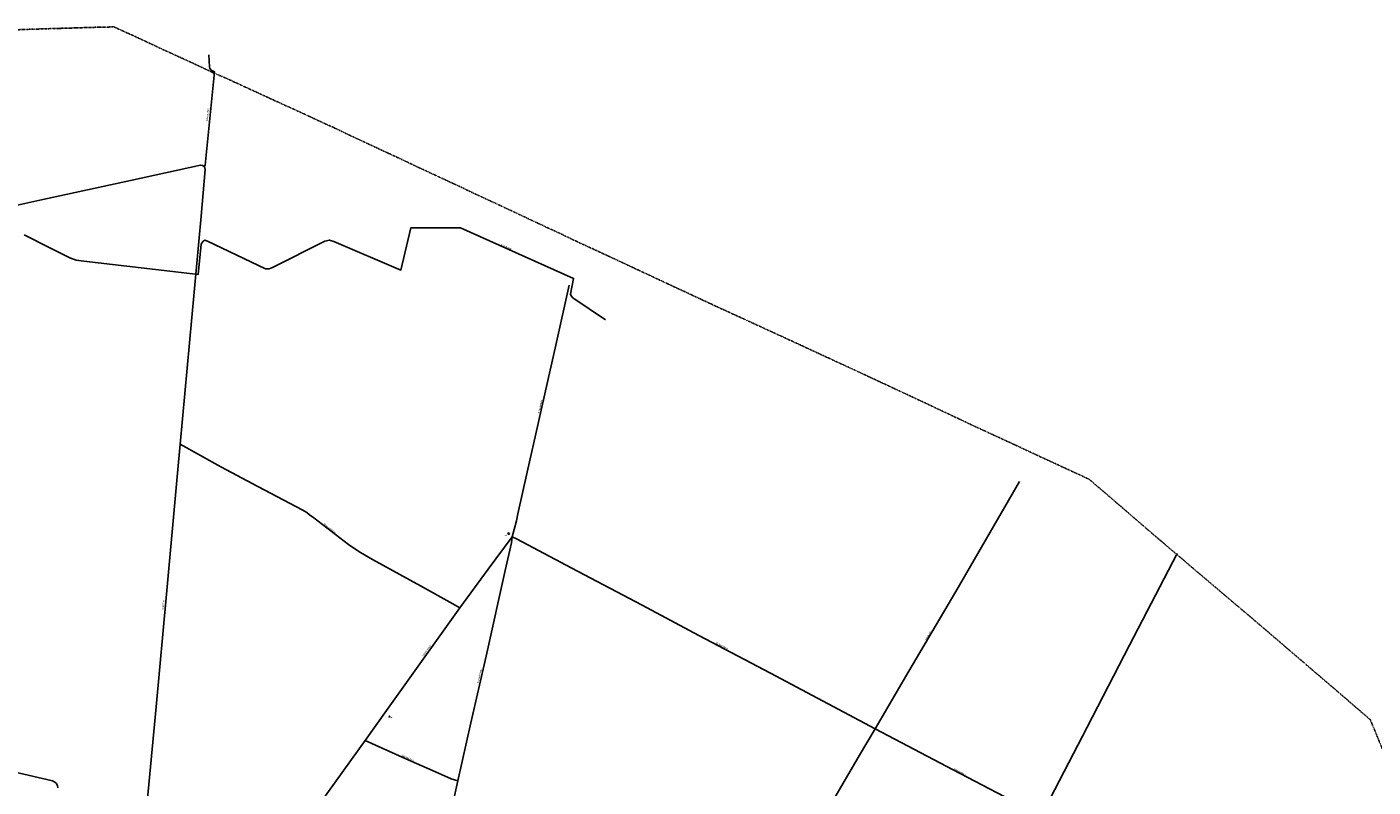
# Model space of a CAD drawing. Extents: x 240000 to 254380, y 435016 to 451025.
# Tile 32 of 35: x 245798 to 249510, y 448929 to 451025. Entities that reach past the tile are written whole.
import ezdxf
from ezdxf.enums import TextEntityAlignment as Align

# ---------------------------------------------------------------- set-up
doc = ezdxf.new("R2010")
doc.units = 0
doc.header["$MEASUREMENT"] = 0
doc.linetypes.add('DIVIDE', pattern=[1.25, 0.5, -0.25, 0, -0.25, 0, -0.25])
for name, color, linetype in [('BOU-G01TRF', 254, 'Continuous'), ('GRE-K01LG', 254, 'DIVIDE'), ('LIJ-H01ASWG', 251, 'Continuous'), ('LIJ-H02ASWE', 250, 'Continuous'), ('SEM-G01TRF', 254, 'Continuous'), ('SEM-H03ST', 250, 'Continuous'), ('SEM-H03WA', 254, 'Continuous')]:
    doc.layers.add(name, color=color, linetype=linetype)

msp = doc.modelspace()

# ---------------------------------------------------------------- linework, layer by layer
at = {"layer": 'BOU-G01TRF'}
for points in [[(247124.7, 449627.2), (247126.5, 449629.7), (247128.8, 449628), (247126.9, 449625.5)], [(246796.6, 449122.7), (246797.7, 449124.4), (246798.9, 449123.5), (246797.9, 449121.9)]]:
    msp.add_lwpolyline(points, close=True, dxfattribs=at)
at = {"layer": 'GRE-K01LG'}
for points in [[(245360.4, 451004.2), (245392.9, 451005.2), (245402.3, 451006.3), (245443.7, 451007.3), (245471.2, 451008.4), (245506.8, 451009.2), (245549.3, 451010.3), (245597.6, 451012.2), (245641.3, 451013.5), (245686.8, 451014.9), (245742.3, 451016.4), (245799.9, 451018.5), (245856, 451020.3), (245891.3, 451021.3), (245909.2, 451021.8), (245909.4, 451021.9), (245930.8, 451022.5), (245991.1, 451024.3), (246000, 451024.5)], [(246000, 451024.5), (246038, 451025.3), (246049, 451020.5), (246084.9, 451004.2), (246094, 451000)], [(246094, 451000), (246125.7, 450985.4)], [(246125.7, 450985.4), (246164.6, 450967), (246202.6, 450949.7), (246238.6, 450933.2), (246252.9, 450926.7), (246309.6, 450900), (246310, 450899.8)], [(246310, 450899.8), (246320.4, 450895.2)], [(246673.6, 450733.4), (246668.3, 450736.2), (246645.2, 450747.2), (246611.7, 450762.4), (246576.3, 450778.9), (246528.3, 450800.9), (246466.8, 450828.9), (246405.6, 450857.1), (246344.4, 450885.2), (246320.4, 450895.2)], [(246673.6, 450733.4), (246684.1, 450728.5)], [(246684.1, 450728.5), (246685.9, 450727.7), (246688.7, 450726.4)], [(246688.7, 450726.4), (246694.7, 450723.6), (246735.1, 450704.8), (246780, 450683.8), (246823.1, 450663.9), (246876.2, 450638.7), (246919, 450618.8), (246955.8, 450601.7), (246992.8, 450584.5), (247011.7, 450575.3)], [(247011.7, 450575.3), (247014.5, 450573.9), (247018.3, 450572.2)], [(247018.3, 450572.2), (247057.3, 450554.1), (247101.4, 450533.6), (247149.3, 450511.1), (247167.1, 450502.8), (247193.5, 450490.4), (247228.7, 450473.8), (247262.6, 450458.3), (247303.8, 450438.5), (247314.8, 450433.3)], [(247314.8, 450433.3), (247316.2, 450432.7), (247324, 450428.9)], [(247680.1, 450263.3), (247631, 450286.2), (247562.1, 450318.3), (247484.7, 450354.3), (247415, 450387), (247364.7, 450410.4), (247338.1, 450422.6), (247324, 450428.9)], [(248000, 450116), (247998.9, 450116.5), (247923.5, 450151.5), (247860.3, 450180.5), (247783.2, 450215.9), (247766, 450223.8), (247698.4, 450254.7), (247680.1, 450263.3)], [(248040.4, 450097.4), (248000, 450116)], [(248172.4, 450036), (248146.1, 450048.2), (248070.8, 450083.4), (248040.4, 450097.4)], [(248186.9, 450029.2), (248172.4, 450036)], [(248249.5, 450000), (248233.4, 450007.5), (248186.9, 450029.2)], [(248571.3, 449849.7), (248519.6, 449873.9), (248412.7, 449923.2), (248370.6, 449943), (248311.9, 449970.7), (248284, 449984), (248249.5, 450000)], [(248584.4, 449843.6), (248571.3, 449849.7)], [(248584.4, 449843.6), (248727.2, 449777.7), (248822.3, 449696), (248829.3, 449690)], [(248829.3, 449690), (248915.5, 449615.6), (248927.3, 449605.7), (248965.8, 449572.9)], [(248965.8, 449572.9), (248972.5, 449567.3)], [(248972.5, 449567.3), (249067.1, 449486.7), (249158.7, 449409.2), (249254.2, 449327.6), (249346.6, 449248.3), (249426, 449180.3), (249502.5, 449114.1), (249549.6, 449000)]]:
    msp.add_lwpolyline(points, dxfattribs=at)
at = {"layer": 'LIJ-H01ASWG'}
msp.add_lwpolyline([(245791.2, 450451.7), (245861.7, 450415.8), (245916.7, 450388.6), (245934.1, 450381.8), (245955.1, 450379.3), (246192.6, 450351.5), (246270.6, 450342.8), (246278.6, 450425.7), (246283, 450433.2), (246289.1, 450436.9), (246296.6, 450434.4), (246456.2, 450358.3), (246466.1, 450357.7), (246475.3, 450362), (246620.1, 450434.4), (246632.5, 450437.5), (246644.2, 450433.8), (246829.8, 450354.6), (246857, 450471.5), (246993.7, 450471.5), (247305.5, 450331.7), (247296.9, 450288.4), (247298.7, 450283.5), (247303.7, 450278.5), (247393.4, 450217.3)], dxfattribs=at)
at = {"layer": 'LIJ-H02ASWE'}
for points in [[(246287.2, 450640.5), (246289.5, 450644.2), (246315.6, 450901.5), (246306.7, 450905.8), (246303, 450910.3), (246301.6, 450915.5), (246300.3, 450948.5)], [(244516.3, 449896.9), (244524.8, 449901.5), (244634.5, 450005.7), (244802.3, 450166.2), (244989.7, 450345.3), (244998, 450353.2), (245004.1, 450359), (245010.1, 450362.8), (245016.4, 450366.6), (245023.4, 450369.7), (245040.2, 450374), (245176.7, 450403.4), (245383.6, 450449.1), (245568.7, 450489), (245834.1, 450547.1), (246083.6, 450601.5), (246276.9, 450644.1), (246282.7, 450643), (246287.2, 450640.5), (246289, 450636.9), (246290.1, 450631.8)], [(246008, 447630.3), (246013.7, 447636.3), (246016.3, 447647.1), (246017.8, 447669.3), (246024.5, 447751.8), (246036.2, 447874.1), (246049.3, 448007.3), (246059.1, 448119.1), (246064.3, 448173.9), (246088, 448416.7), (246113.8, 448706.3), (246116.8, 448737.8), (246128.5, 448867.7), (246154.4, 449149.8), (246183.6, 449460.5), (246214, 449794.8), (246220.8, 449874.7), (246278.6, 450503.1), (246290.1, 450631.8)], [(246972.6, 448883.8), (246986.5, 448946.2), (247022.4, 449105.8), (247064.5, 449289.9), (247117.2, 449526.3), (247134.2, 449602.4), (247136.1, 449619.1), (247142.1, 449639.4), (247148.1, 449663.4), (247151.6, 449682.4), (247177.9, 449797.3), (247207.8, 449931.6), (247234.3, 450050.4), (247256.3, 450147.9), (247293.2, 450312.6)], [(246220.8, 449874.7), (246333, 449812.2), (246434.9, 449757.7), (246559.4, 449692.1), (246569.9, 449685.6), (246577.7, 449680), (246589.8, 449671.3), (246685.4, 449597.6), (246702.5, 449585.6), (246718, 449575.3), (246751.1, 449556.8), (246883.6, 449483.7), (246972.8, 449434.1), (246992.2, 449423.3)], [(247913, 448705.6), (248094.3, 449016.6), (248137, 449089.8), (248229.7, 449248.6), (248359.4, 449467.9), (248535.4, 449771.4)], [(246507.6, 448746.8), (246731.4, 449057.4), (246789.9, 449139.5), (246992.2, 449423.3), (247070, 449529.7), (247136.1, 449619.1)], [(247136.1, 449619.1), (247148.4, 449613.5), (247316.9, 449523.9), (247494.9, 449430), (247651.2, 449347.1), (247848.9, 449242.6), (248137, 449089.8), (248352.5, 448976.6), (248595.2, 448849.5), (248859.5, 448710.1), (248919.6, 448678.2), (249129.1, 448566.9), (249260.2, 448498.3), (249279.9, 448488), (249296.5, 448478.1), (249306.3, 448471), (249314.9, 448464.8), (249328.4, 448452.9), (249482.3, 448326.2), (249615.3, 448217.3)], [(248595.2, 448849.5), (248721.6, 449094.1), (248838.7, 449319.7), (248969.9, 449573.2)], [(246731.4, 449057.4), (246842.9, 449006.3), (246916.7, 448974.4), (246968.4, 448951.9), (246986.5, 448946.2)], [(245762.1, 448970.8), (245868.6, 448946), (245875.6, 448942.7), (245880.1, 448938.2), (245882.6, 448932.6), (245883.9, 448926.5)]]:
    msp.add_lwpolyline(points, dxfattribs=at)

# ---------------------------------------------------------------- texts
at = {"layer": 'SEM-G01TRF'}
for p in [(247115.3, 449622.5), (246800, 449120.5)]:
    msp.add_text('trafo', height=2.5, dxfattribs=at).set_placement(p)
at = {"layer": 'SEM-H03ST', "width": 0.727273}
for s, rotation, p in [('(fietsverbinding)', 83.8472, (246297.1, 450782.3)), ('Wormskampweg', 77.3435, (247213.7, 449977.2)), ('Scheurvorenweg', 322.2727, (246633.2, 449642.3)), ('Beiijersdiek', 84.7356, (246174.6, 449432)), ('Greuneweg', 59.5345, (248283.2, 449345.7)), ('Lemmenesweg', 54.411, (246900.4, 449304.5)), ('Masterveldweg', 332.0982, (247714, 449318.3)), ('Wormskampweg', 77.2199, (247046.3, 449233.3)), ('Slikkerveldweg', 337.2703, (246847.5, 449009.2)), ('Masterveldweg', 332.285, (248370.1, 448970.4))]:
    msp.add_text(s, height=4.4, rotation=rotation, dxfattribs=at).set_placement(p, align=Align.MIDDLE)
at = {"layer": 'SEM-H03WA', "width": 0.68}
msp.add_text('Wissinkbeek', height=5, rotation=337.0273, dxfattribs=at).set_placement((247104.7, 450424.8), align=Align.MIDDLE_LEFT)

doc.saveas('drawing.dxf')
